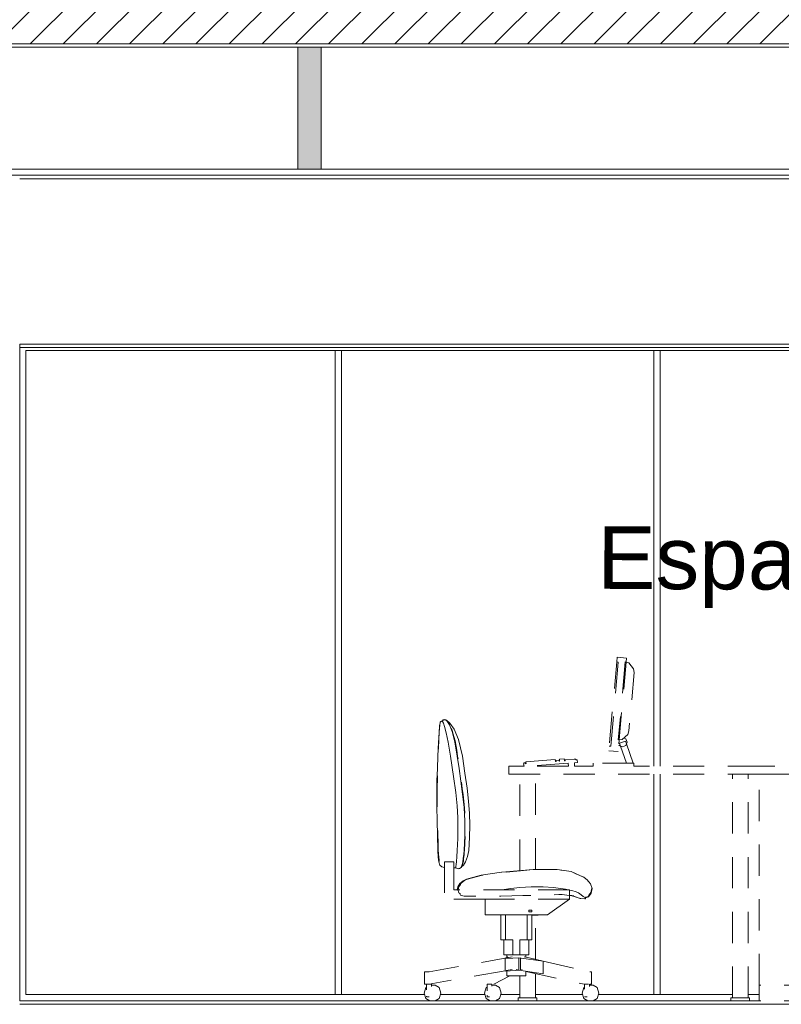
# Model space of a CAD drawing. Header units: millimetres. Extents: x 17009 to 157603, y -19950 to 21829.
# Tile 153 of 208: x 53998 to 56433, y 13519 to 16668. Entities that reach past the tile are written whole.
import ezdxf

# ---------------------------------------------------------------- set-up
doc = ezdxf.new("R2010")
doc.units = ezdxf.units.MM
doc.header["$MEASUREMENT"] = 0
doc.linetypes.add('! STR Pointille', pattern=[175, 100, -75])
for name, color, linetype in [('01-STR_Dalles.ARCHI', 7, 'Continuous'), ('02-CCO_Montants cloisons démontables.ARCHI', 7, 'Continuous'), ('04-SOE_Cloisons .ARCHI', 7, 'Continuous'), ('04-SOE_Faux Plafond.ARCHI', 7, 'Continuous'), ('05-INF _ ANNOTATIONS.ARCHI', 7, 'Continuous'), ('06-REP _ EQUIP MOBI _ hors marché.ARCHI', 7, 'Continuous'), ('06-REP _ EQUIP MOBI _ marché.ARCHI', 7, 'Continuous')]:
    doc.layers.add(name, color=color, linetype=linetype)
doc.styles.add('STYLE_GENERE_1', font='arial.ttf')

# ---------------------------------------------------------------- blocks, each defined once
blk = doc.blocks.new('Élément de coupe_78_1')
at = {"layer": '01-STR_Dalles.ARCHI', "linetype": 'Continuous', "lineweight": 0, "true_color": 0x000000}
h = blk.add_hatch(dxfattribs=at)
h.set_pattern_fill('Hachure_simple_0001', color=18, style=0, pattern_type=2)
h.set_pattern_definition([(45, (0, 0), (-53.03301, 53.03301), [])])
h.paths.add_polyline_path([(30243.7, 16590), (76016, 16590), (76016, 16810), (30243.7, 16810)])
at = {"layer": '01-STR_Dalles.ARCHI', "color": 7, "linetype": 'Continuous', "lineweight": 5}
blk.add_line((76016, 16590), (30462.5, 16590), dxfattribs=at)
blk = doc.blocks.new('Élément de coupe_166_1')
at = {"layer": '04-SOE_Cloisons .ARCHI', "color": 7, "linetype": 'Continuous', "lineweight": 5}
for p, q in [((53998.1, 16159), (57246.9, 16159)), ((57649.4, 16159), (58056.7, 16159)), ((53998.1, 15619), (57246.9, 15619)), ((57649.4, 15619), (58056.7, 15619)), ((53998.1, 13519), (57246.9, 13519)), ((57649.4, 13519), (58056.7, 13519))]:
    blk.add_line(p, q, dxfattribs=at)
blk = doc.blocks.new('Élément de coupe_269_1')
at = {"layer": '06-REP _ EQUIP MOBI _ hors marché.ARCHI', "color": 252, "linetype": '! STR Pointille', "lineweight": 5}
for p, q in [((56778.5, 14610.6), (56763, 14592.1)), ((56790.3, 14614), (56778.5, 14610.6)), ((56815.9, 14628.9), (56786, 14626.2)), ((56786, 14626.2), (56812.2, 14327.4)), ((56790.3, 14614), (56812.1, 14365)), ((56817.2, 14613.9), (56812.2, 14613.5)), ((56812.2, 14613.5), (56835.8, 14344.5)), ((57350.7, 14418.1), (57361.6, 14427.2)), ((57351.7, 14413.1), (57359.9, 14425.3)), ((57359.9, 14425.3), (57364.2, 14428.1)), ((57363, 14428), (57361.6, 14427.2)), ((57363, 14428), (57367.1, 14430)), ((57367.1, 14430), (57372.5, 14429.1)), ((57371.2, 14418), (57373.8, 14422.9)), ((57372.5, 14429.1), (57375.7, 14424.4)), ((57373.8, 14422.9), (57375.1, 14424.1)), ((57375.7, 14424.4), (57375.2, 14424.2)), ((57375.7, 14424.4), (57378.5, 14424.4)), ((57378.5, 14424.4), (57380.6, 14423.2)), ((57380.6, 14423.2), (57381.3, 14421.3)), ((57381.1, 14421.5), (57381.7, 14419.7)), ((57381.4, 14420.9), (57381.3, 14421.3)), ((57381.5, 14420.4), (57381.4, 14420.9)), ((57323.3, 14366.1), (57337.1, 14398.6)), ((57334.7, 14358.6), (57343.1, 14391.5)), ((57337.1, 14398.6), (57350.7, 14418.1)), ((57343.1, 14391.5), (57351.7, 14413.1)), ((57362.6, 14387.4), (57367.5, 14407)), ((57367.5, 14407), (57371.2, 14418)), ((57381.5, 14420.4), (57382.1, 14418.3)), ((57382.1, 14418.3), (57382.9, 14413.6)), ((57382.4, 14416.2), (57383.4, 14407.4)), ((57383.2, 14411.9), (57382.9, 14413.6)), ((57383.2, 14411.9), (57384.6, 14393.3)), ((57383.4, 14407.4), (57384.8, 14387.7)), ((57384.6, 14393.3), (57385.2, 14380.6)), ((56781.4, 14381.8), (56799.8, 14366.3)), ((56784.1, 14357), (56788.5, 14367.6)), ((56786.1, 14352.1), (56789, 14360.5)), ((56788.5, 14367.6), (56795.1, 14370.3)), ((56789, 14360.5), (56807.9, 14353.9)), ((56799.8, 14366.3), (56812.1, 14365)), ((57323.3, 14366.1), (57310.6, 14312.6)), ((57327, 14312.6), (57334.7, 14358.6)), ((57356.3, 14356.8), (57362.6, 14387.4)), ((57384.8, 14387.7), (57385.7, 14369.4)), ((57385, 14382.8), (57386.4, 14357)), ((57386, 14361.4), (57385.7, 14369.4)), ((56764.4, 14290), (56786.1, 14352.1)), ((56786.1, 14352.1), (56784.1, 14357)), ((56785.6, 14290), (56804.6, 14344.3)), ((56788.5, 14346.4), (56786.1, 14352.1)), ((56799.1, 14342), (56788.5, 14346.4)), ((56804.6, 14344.3), (56799.1, 14342)), ((56804.6, 14344.3), (56807.9, 14353.9)), ((56809.7, 14346.4), (56804.6, 14344.3)), ((56810.4, 14348.1), (56809.7, 14346.4)), ((56842.1, 14330), (56812.2, 14327.4)), ((56840.8, 14344.9), (56835.8, 14344.5)), ((56841.5, 14337), (56843.4, 14337.1)), ((56841.8, 14333), (56843.8, 14333.2)), ((56843.8, 14333.2), (56843.4, 14337.1)), ((57348.6, 14312.6), (57356.3, 14356.8)), ((57386.4, 14357), (57388.7, 14312.6)), ((56943.1, 14300.7), (56942.5, 14292.5)), ((56943.1, 14300.7), (56948.1, 14300.4)), ((56948.3, 14303.3), (56948.1, 14300.4)), ((56982.4, 14300.8), (56982.1, 14297.9)), ((56982.1, 14297.9), (56984.1, 14297.7)), ((56982.4, 14300.8), (56984.4, 14300.7)), ((56984.7, 14303.7), (56984.1, 14297.7)), ((56984.7, 14303.7), (57000.2, 14302.5)), ((57000.2, 14302.5), (56999.5, 14296.6)), ((56999.5, 14296.6), (57001.5, 14296.4)), ((56999.8, 14299.6), (57001.8, 14299.4)), ((57001.8, 14299.4), (57001.5, 14296.4)), ((57001.8, 14299.4), (57011.6, 14298.7)), ((57011.6, 14298.7), (57011.2, 14295.7)), ((57011.2, 14295.7), (57013.2, 14295.6)), ((57011.6, 14298.7), (57013.6, 14298.6)), ((57013.9, 14301.5), (57013.2, 14295.6)), ((57013.9, 14301.5), (57108.1, 14294.6)), ((57302.2, 14257.8), (57310.6, 14312.6)), ((57321.1, 14273.1), (57327, 14312.6)), ((57338.6, 14247.9), (57348.6, 14312.6)), ((57388.7, 14312.6), (57390.6, 14273.6)), ((56762.1, 14280), (56362.1, 14280)), ((56762.1, 14290), (56762.1, 14280)), ((56892.1, 14290), (56762.1, 14290)), ((56892.1, 14290), (56892.1, 14280)), ((56952.2, 14280), (56892.1, 14280)), ((56942.5, 14292.5), (56952.5, 14291.7)), ((56952.5, 14291.7), (56951.6, 14280)), ((56951.6, 14280), (56952.2, 14280)), ((56971.8, 14290.3), (56971.1, 14280)), ((57112.1, 14280), (56971.1, 14280)), ((56971.8, 14290.3), (57112.1, 14280)), ((57108.1, 14294.6), (57106.8, 14288.7)), ((57106.8, 14288.7), (57108.9, 14288.5)), ((57107.5, 14291.6), (57109.5, 14291.5)), ((57109.5, 14291.5), (57108.9, 14288.5)), ((57109.5, 14291.5), (57114.5, 14291.1)), ((57115, 14288.1), (57113.2, 14280)), ((57162.1, 14280), (57113.2, 14280)), ((57114.5, 14291.1), (57113.8, 14288.2)), ((57113.8, 14288.2), (57115, 14288.1)), ((57162.1, 14280), (57162.1, 14255)), ((57315.2, 14232.6), (57321.1, 14273.1)), ((57390.6, 14273.6), (57391.8, 14233.8)), ((56362.1, 13580), (56362.1, 14255)), ((57162.1, 14255), (56362.1, 14255)), ((57127.1, 14250), (57127.1, 14255)), ((57147.1, 14250), (57127.1, 14250)), ((57127.1, 14086.2), (57127.1, 14250)), ((57147.1, 14086.2), (57147.1, 14250)), ((57295.8, 14210.3), (57302.2, 14257.8)), ((57309.7, 14191.1), (57315.2, 14232.6)), ((57331.6, 14195.9), (57338.6, 14247.9)), ((57391.8, 14233.8), (57392.3, 14192.9)), ((57147.1, 14221.1), (57172.1, 14221.1)), ((57172.1, 14217.5), (57172.1, 14221.1)), ((57172.1, 14209.1), (57172.1, 14217.5)), ((57172.1, 14200.6), (57172.1, 14209.1)), ((57172.1, 14197.1), (57172.1, 14200.6)), ((57291.1, 14168.2), (57295.8, 14210.3)), ((57147.1, 14197.1), (57172.1, 14197.1)), ((57305.3, 14148.3), (57309.7, 14191.1)), ((57327.3, 14153.3), (57331.6, 14195.9)), ((57392.3, 14192.9), (57392.2, 14150.5)), ((57288.3, 14129.3), (57291.1, 14168.2)), ((57302.8, 14104.2), (57305.3, 14148.3)), ((57325.1, 14116.9), (57327.3, 14153.3)), ((57392.2, 14150.5), (57391.5, 14106.2)), ((57287.1, 14091.5), (57288.3, 14129.3)), ((57324.7, 14083.3), (57325.1, 14116.9)), ((57391.5, 14106.2), (57390.3, 14059.8)), ((57127.1, 14081.2), (57127.1, 14086.2)), ((57147.1, 14086.2), (57127.1, 14086.2)), ((57147.1, 14081.2), (57127.1, 14081.2)), ((57127.1, 13946.4), (57127.1, 14081.2)), ((57147.1, 13944.6), (57147.1, 14081.2)), ((57287.7, 14052.7), (57287.1, 14091.5)), ((57302.6, 14058.4), (57302.8, 14104.2)), ((57325.4, 14049), (57324.7, 14083.3)), ((57147.1, 14052.3), (57172.1, 14052.3)), ((57172.1, 14048.8), (57172.1, 14052.3)), ((57172.1, 14040.3), (57172.1, 14048.8)), ((57287.7, 14052.7), (57289.8, 14010.9)), ((57305.4, 14010.9), (57302.6, 14058.4)), ((57327, 14010.9), (57325.4, 14049)), ((57390.3, 14059.8), (57388.7, 14010.9)), ((57147.1, 14028.3), (57172.1, 14028.3)), ((57172.1, 14031.8), (57172.1, 14040.3)), ((57172.1, 14028.3), (57172.1, 14031.8)), ((57289.8, 14010.9), (57294.1, 13991.2)), ((57300.4, 13974.2), (57294.1, 13991.2)), ((57306.5, 13998.7), (57305.4, 14010.9)), ((57307.6, 13985.7), (57306.5, 13998.7)), ((57309.3, 13973.2), (57307.6, 13985.7)), ((57328.5, 13990.7), (57327, 14010.9)), ((57329.8, 13976.2), (57328.5, 13990.7)), ((57387.5, 13989.3), (57385.6, 13974.1)), ((57388.7, 14010.9), (57387.5, 13989.3)), ((56962.9, 13943.8), (57008, 13950.2)), ((57008, 13950.2), (57084.3, 13950.2)), ((57084.3, 13950.2), (57185.9, 13941.1)), ((57307.1, 13964.1), (57300.4, 13974.2)), ((57313.1, 13958.1), (57307.1, 13964.1)), ((57312.1, 13962.6), (57309.3, 13973.2)), ((57316, 13956), (57312.1, 13962.6)), ((57313.1, 13958.1), (57314.4, 13957)), ((57316.6, 13955.1), (57314.4, 13957)), ((57323.2, 13952.1), (57316.6, 13955.1)), ((57332.4, 13955), (57323.2, 13952.1)), ((57330.8, 13966.4), (57329.8, 13976.2)), ((57331.5, 13960.2), (57330.8, 13966.4)), ((57332, 13956.9), (57331.5, 13960.2)), ((57332.3, 13955.5), (57332, 13956.9)), ((57332.3, 13955.4), (57332.4, 13955)), ((57337.4, 13955), (57332.4, 13955)), ((57337.4, 13975), (57337.4, 13885)), ((57367.3, 13975), (57337.4, 13975)), ((57367.3, 13975), (57367.3, 13855)), ((57376.1, 13958.6), (57367.3, 13956.1)), ((57382.2, 13964.3), (57376.1, 13958.6)), ((57385.6, 13974.1), (57382.2, 13964.3)), ((56900.8, 13903.8), (56911.6, 13917.3)), ((56911.6, 13917.3), (56920.9, 13924.8)), ((56920.9, 13924.8), (56962.9, 13943.8)), ((57185.9, 13941.1), (57250.7, 13931.7)), ((57250.7, 13931.7), (57297, 13919.1)), ((57297, 13919.1), (57307.9, 13913.7)), ((56895.3, 13888.8), (56900.8, 13903.8)), ((56898.3, 13874.8), (56895.3, 13888.8)), ((56981.1, 13887), (56971, 13885)), ((57018.7, 13892.2), (56981.1, 13887)), ((57052.6, 13894.6), (57018.7, 13892.2)), ((57090.2, 13894.4), (57052.6, 13894.6)), ((57126.4, 13892), (57090.2, 13894.4)), ((57156.1, 13888.8), (57126.4, 13892)), ((57184.5, 13885), (57156.1, 13888.8)), ((57307.9, 13913.7), (57318.5, 13905.3)), ((57318.5, 13905.3), (57325.4, 13894.6)), ((57325.4, 13894.6), (57327.6, 13885)), ((56907.6, 13863.2), (56898.3, 13874.8)), ((56916.8, 13859.6), (56907.6, 13863.2)), ((56916.7, 13857.2), (56916.8, 13859.6)), ((56918, 13855.8), (56916.7, 13857.2)), ((56917.5, 13860.2), (56916.8, 13859.6)), ((56916.8, 13859.6), (56917.3, 13860.1)), ((56917.7, 13860.3), (56917.5, 13860.2)), ((56917.7, 13860.3), (56920.5, 13861.8)), ((56932.7, 13857.1), (56918, 13855.8)), ((56924.4, 13863.8), (56920.5, 13861.8)), ((56931, 13868.8), (56924.4, 13863.8)), ((56938.8, 13875), (56931, 13868.8)), ((56960.2, 13866.2), (56932.7, 13857.1)), ((56960.2, 13866.2), (56932.9, 13857.2)), ((56946.8, 13878.9), (56938.8, 13875)), ((56960.4, 13882.8), (56946.8, 13878.9)), ((56954.4, 13865.4), (56958, 13866)), ((56958, 13866), (56960.4, 13866.5)), ((56968.4, 13867.1), (56959.9, 13866)), ((56960.8, 13866.3), (56960.2, 13866.2)), ((56968.4, 13867.1), (56960.3, 13866.2)), ((56968.4, 13884.5), (56960.4, 13882.8)), ((56960.4, 13866.5), (56961.4, 13866.7)), ((56968.4, 13867.4), (56961.4, 13866.7)), ((56968.4, 13885), (56968.4, 13855)), ((57337.4, 13885), (56968.4, 13885)), ((56968.4, 13855), (57038.2, 13805)), ((57237.7, 13855), (56968.4, 13855)), ((57237.7, 13805), (57237.7, 13855)), ((57038.2, 13805), (57103, 13805)), ((57088.1, 13725), (57088.1, 13805)), ((57102.7, 13805), (57103, 13805)), ((57103, 13805), (57103, 13725)), ((57103, 13805), (57172.9, 13805)), ((57172.9, 13805), (57173.2, 13805)), ((57172.9, 13805), (57172.9, 13725)), ((57172.9, 13805), (57237.7, 13805)), ((57187.8, 13725), (57187.8, 13805)), ((57088.1, 13725), (57102.7, 13725)), ((57098.1, 13677.5), (57098.1, 13725)), ((57102.7, 13725), (57103, 13725)), ((57127.1, 13725), (57103, 13725)), ((57127.1, 13725), (57127.1, 13677.5)), ((57148.8, 13725), (57148.8, 13677.5)), ((57172.9, 13725), (57148.8, 13725)), ((57172.9, 13725), (57173.2, 13725)), ((57173.2, 13725), (57187.8, 13725)), ((57177.8, 13677.5), (57177.8, 13725)), ((57052.3, 13656.9), (57130, 13668.1)), ((57097.5, 13667.1), (57052.3, 13656.9)), ((57113.1, 13670.7), (57097.5, 13667.1)), ((57098.1, 13677.5), (57109.8, 13677.5)), ((57108, 13669.5), (57108, 13677.5)), ((57109.8, 13677.5), (57127.1, 13677.5)), ((57124.4, 13627.7), (57124.4, 13667.7)), ((57124.4, 13667.7), (57174, 13665)), ((57130, 13668.1), (57130, 13628.1)), ((57148.8, 13677.5), (57166.2, 13677.5)), ((57151.1, 13670.6), (57417.2, 13623)), ((57165.5, 13670.5), (57174, 13665)), ((57166.2, 13677.5), (57177.8, 13677.5)), ((57167.9, 13669), (57167.9, 13677.5)), ((57052.3, 13656.9), (56903.3, 13623)), ((57052.3, 13616.9), (57052.3, 13656.9)), ((57174, 13665), (57174, 13625)), ((56903.3, 13623), (56897.3, 13623)), ((56897.3, 13623), (56897.3, 13583)), ((57108, 13623.4), (56920.9, 13583)), ((57130, 13628.1), (57052.3, 13616.9)), ((57108, 13610), (57108, 13624.9)), ((57108, 13610), (57116.8, 13610)), ((57116.8, 13610), (57138, 13610)), ((57119.6, 13630.2), (57124.4, 13627.7)), ((57174, 13625), (57124.4, 13627.7)), ((57127.1, 13580), (57127.1, 13610)), ((57138.4, 13629.9), (57130, 13628.1)), ((57138, 13610), (57159.1, 13610)), ((57147.1, 13580), (57147.1, 13610)), ((57151.1, 13630.6), (57170.7, 13627.1)), ((57158.3, 13610), (57210, 13583)), ((57159.1, 13610), (57167.9, 13610)), ((57167.9, 13610), (57167.9, 13625.3)), ((57174, 13626.5), (57417.2, 13583)), ((57427.8, 13623), (57417.2, 13623)), ((57432.1, 13623), (57427.8, 13623)), ((57432.1, 13623), (57432.1, 13583)), ((56892.9, 13580), (56362.1, 13580)), ((56362.1, 13530), (56362.1, 13580)), ((56872.8, 13555), (56878.7, 13572.7)), ((56878.7, 13572.7), (56892.9, 13580)), ((56907, 13580), (56892.9, 13580)), ((56903.3, 13583), (56897.3, 13583)), ((56904.2, 13583), (56904.2, 13580)), ((56907, 13580), (56921.3, 13572.7)), ((56913.3, 13583), (56907.4, 13583)), ((56918.5, 13583), (56913.3, 13583)), ((56920, 13583), (56918.5, 13583)), ((56920, 13583), (56920, 13573.4)), ((57127.1, 13580), (56920, 13580)), ((56921.3, 13572.7), (56927.2, 13555)), ((57127.1, 13530), (57127.1, 13580)), ((57147.1, 13580), (57127.1, 13580)), ((57185, 13555), (57190.9, 13572.7)), ((57190.9, 13572.7), (57205.1, 13580)), ((57219.2, 13580), (57205.1, 13580)), ((57217.1, 13583), (57216.7, 13583)), ((57216.7, 13583), (57216.7, 13580)), ((57221.8, 13583), (57217.1, 13583)), ((57219.2, 13580), (57233.4, 13572.7)), ((57227.9, 13583), (57221.8, 13583)), ((57231.8, 13583), (57227.9, 13583)), ((57231.8, 13583), (57231.8, 13573.5)), ((57233.4, 13572.7), (57239.3, 13555)), ((57377.9, 13555), (57383.8, 13572.7)), ((57383.8, 13572.7), (57398, 13580)), ((57412.1, 13580), (57398, 13580)), ((57411.5, 13583), (57409.2, 13583)), ((57409.2, 13583), (57409.2, 13580)), ((57417.2, 13583), (57411.5, 13583)), ((57412.1, 13580), (57426.4, 13572.7)), ((57427.8, 13583), (57417.2, 13583)), ((57425.2, 13583), (57425.2, 13573.3)), ((57426.4, 13572.7), (57432.3, 13555)), ((57432.1, 13583), (57427.8, 13583)), ((56878.7, 13537.3), (56872.8, 13555)), ((56927.2, 13555), (56921.3, 13537.3)), ((57190.9, 13537.3), (57185, 13555)), ((57239.3, 13555), (57233.4, 13537.3)), ((57383.8, 13537.3), (57377.9, 13555)), ((57432.3, 13555), (57426.4, 13537.3)), ((56892.9, 13530), (56362.1, 13530)), ((56892.9, 13530), (56878.7, 13537.3)), ((56907, 13530), (56892.9, 13530)), ((56921.3, 13537.3), (56907, 13530)), ((57127.1, 13530), (56907, 13530)), ((57205.1, 13530), (57190.9, 13537.3)), ((57219.2, 13530), (57205.1, 13530)), ((57233.4, 13537.3), (57219.2, 13530)), ((57398, 13530), (57383.8, 13537.3)), ((57412.1, 13530), (57398, 13530)), ((57426.4, 13537.3), (57412.1, 13530))]:
    blk.add_line(p, q, dxfattribs=at)
at = {"layer": '06-REP _ EQUIP MOBI _ hors marché.ARCHI', "color": 252, "linetype": '! STR Pointille', "lineweight": 5, "flags": 128}
for points in [[(56815.9, 14628.9), (56817.2, 14613.9), (56840.8, 14344.9), (56842.1, 14330)], [(56763, 14592.1), (56761.6, 14579.9), (56777.9, 14393.6), (56781.4, 14381.8)], [(57363, 14428), (57361.2, 14426.7), (57355.1, 14420.5), (57352.1, 14416), (57346.5, 14404), (57342.8, 14394.8), (57337.5, 14375.8), (57333.8, 14361.1), (57328.9, 14331.7), (57325.7, 14312.6), (57323.3, 14296.2), (57319.7, 14272.3), (57317.2, 14255), (57313.7, 14231.5), (57311.3, 14213.1), (57308.3, 14190), (57306.3, 14170.2), (57304.1, 14147.4), (57302.8, 14126.1), (57301.6, 14103.6), (57301.5, 14080.8), (57301.4, 14058.2), (57302.8, 14034.1), (57304.2, 14010.9), (57304.7, 14004.7), (57305.3, 13997.7), (57305.9, 13990.7), (57306.5, 13983.7), (57307.4, 13977.2), (57308.7, 13970.6), (57310, 13965.6), (57312.7, 13959.8), (57314.4, 13957)], [(57321.5, 13953), (57331.2, 13955.1), (57332.3, 13955.4), (57334.6, 13955.5), (57353.1, 13955.6), (57356.6, 13955.8), (57367.3, 13956.9), (57370.8, 13957.9), (57376.6, 13960.6), (57379.2, 13963.1), (57382.2, 13968.1), (57383.8, 13972.8), (57385.3, 13980.8), (57386.2, 13988.3), (57387.1, 14001), (57387.6, 14010.9), (57388.3, 14033.2), (57389.1, 14059.5), (57389.7, 14080.4), (57390.2, 14105.5), (57390.5, 14124.6), (57390.8, 14149.3), (57390.9, 14166.3), (57390.9, 14191.5), (57390.8, 14206.2), (57390.5, 14232.4), (57390.2, 14244.9), (57389.6, 14272.6), (57389.1, 14283.3), (57388.2, 14312.6), (57387.6, 14323.7), (57386.2, 14360), (57385.7, 14369.4), (57384.6, 14391.6), (57384.2, 14397.5), (57383.2, 14410.7), (57382.9, 14413.6), (57381.5, 14420.4), (57381.3, 14421.3), (57379, 14423.8), (57378.9, 14423.9)], [(57369.8, 14428.6), (57369.3, 14428.7), (57363, 14428)], [(57375.1, 14424.1), (57372.7, 14426.1), (57369.8, 14428.6)], [(57378.9, 14423.9), (57377.2, 14424), (57375.1, 14424.1)], [(56948.3, 14303.3), (56953.3, 14303), (56982.4, 14300.8)], [(56896.9, 13890.4), (56898.6, 13895.2), (56902.3, 13905.2), (56905.8, 13909.5), (56913.1, 13918.2), (56915.9, 13920.5), (56922.3, 13925.2), (56948.3, 13936.7), (56962.7, 13943.2), (56978.1, 13945.4), (57008.1, 13949.8), (57036.4, 13949.8), (57084.3, 13949.8), (57124.3, 13946.3), (57185.7, 13940.4), (57212.1, 13936.6), (57251, 13930.5), (57282.6, 13922.3), (57294.4, 13919.1), (57297.2, 13917.8), (57304.8, 13913.8), (57307.7, 13911.6), (57315.1, 13905.5), (57317, 13902.5), (57321.7, 13894.9), (57322.5, 13891.5), (57324.4, 13883.7)], [(57314.4, 13957), (57319.8, 13953.8), (57321.5, 13953)], [(56908.7, 13864.1), (56905.9, 13867.7), (56899.8, 13876.1), (56898.8, 13880.6), (56896.9, 13890.4)], [(56917.7, 13860.3), (56916.7, 13860.7), (56915.4, 13861.2), (56908.7, 13864.1)], [(56917.4, 13857.9), (56917.5, 13859.8), (56917.5, 13860.2)], [(56918.8, 13856.5), (56917.6, 13857.6), (56917.4, 13857.9)], [(57316.3, 13868), (57305.2, 13865.1), (57303.7, 13864.7), (57299.9, 13864.7), (57285.8, 13864.6), (57278.8, 13864.6), (57256.7, 13864.7), (57233.6, 13864.9), (57187.5, 13865.3), (57117.2, 13866.7), (57082.7, 13867.5), (57043.1, 13868.8), (57022.5, 13869.4), (57002.1, 13869.7), (56991.6, 13869.8), (56969.7, 13867.3), (56961, 13866.4), (56955.2, 13864.6), (56933.5, 13857.5), (56932, 13857.4), (56918.8, 13856.5)], [(57367.3, 13855), (57337.4, 13855), (57237.7, 13855)], [(57317.7, 13869.9), (57317.5, 13869.7), (57316.3, 13868)], [(57321.5, 13875.2), (57319.9, 13874.2), (57317.7, 13872.3)], [(57317.7, 13872.3), (57317.8, 13872), (57317.7, 13869.9)], [(57324.4, 13883.7), (57322.6, 13877.9), (57321.5, 13875.2)], [(57148.8, 13677.5), (57138, 13677.5), (57127.1, 13677.5)]]:
    blk.add_lwpolyline(points, dxfattribs=at)
blk = doc.blocks.new('Élément de coupe_270_1')
at = {"layer": '06-REP _ EQUIP MOBI _ hors marché.ARCHI', "color": 252, "linetype": '! STR Pointille', "lineweight": 5}
for p, q in [((55911.9, 14613.5), (55888.3, 14344.5)), ((55906.9, 14613.9), (55911.9, 14613.5)), ((55908.2, 14628.9), (55938.1, 14626.2)), ((55938.1, 14626.2), (55911.9, 14327.4)), ((55933.9, 14614), (55912.1, 14365)), ((55933.9, 14614), (55945.6, 14610.6)), ((55945.6, 14610.6), (55961.1, 14592.1)), ((55343, 14421.5), (55342.4, 14419.7)), ((55342.7, 14420.9), (55342.6, 14420.4)), ((55342.9, 14421.3), (55342.7, 14420.9)), ((55342.9, 14421.3), (55343.5, 14423.2)), ((55345.6, 14424.4), (55343.5, 14423.2)), ((55348.4, 14424.4), (55345.6, 14424.4)), ((55351.6, 14429.1), (55348.4, 14424.4)), ((55348.9, 14424.2), (55348.4, 14424.4)), ((55349, 14424.1), (55350.4, 14422.9)), ((55350.4, 14422.9), (55352.9, 14418)), ((55357.1, 14430), (55351.6, 14429.1)), ((55357.1, 14430), (55361.1, 14428)), ((55364.2, 14425.3), (55360, 14428.1)), ((55362.5, 14427.2), (55361.1, 14428)), ((55373.4, 14418.1), (55362.5, 14427.2)), ((55372.4, 14413.1), (55364.2, 14425.3)), ((55339, 14380.6), (55339.5, 14393.3)), ((55340.7, 14407.4), (55339.3, 14387.7)), ((55339.5, 14393.3), (55341, 14411.9)), ((55341.8, 14416.2), (55340.7, 14407.4)), ((55341.2, 14413.6), (55341, 14411.9)), ((55341.2, 14413.6), (55342, 14418.3)), ((55342, 14418.3), (55342.6, 14420.4)), ((55352.9, 14418), (55356.6, 14407)), ((55356.6, 14407), (55361.5, 14387.4)), ((55381, 14391.5), (55372.4, 14413.1)), ((55387, 14398.6), (55373.4, 14418.1)), ((55389.5, 14358.6), (55381, 14391.5)), ((55387, 14398.6), (55400.8, 14366.1)), ((55339.1, 14382.8), (55337.7, 14357)), ((55338.5, 14369.4), (55338.1, 14361.4)), ((55338.5, 14369.4), (55339.3, 14387.7)), ((55361.5, 14387.4), (55367.8, 14356.8)), ((55397.1, 14312.6), (55389.5, 14358.6)), ((55413.5, 14312.6), (55400.8, 14366.1)), ((55924.3, 14366.3), (55912.1, 14365)), ((55916.2, 14353.9), (55935.1, 14360.5)), ((55942.7, 14381.8), (55924.3, 14366.3)), ((55935.7, 14367.6), (55929.1, 14370.3)), ((55938, 14352.1), (55935.1, 14360.5)), ((55940.1, 14357), (55935.7, 14367.6)), ((55337.7, 14357), (55335.4, 14312.6)), ((55367.8, 14356.8), (55375.5, 14312.6)), ((55882.1, 14330), (55911.9, 14327.4)), ((55883.4, 14344.9), (55888.3, 14344.5)), ((55913.8, 14348.1), (55914.5, 14346.4)), ((55914.5, 14346.4), (55919.6, 14344.3)), ((55919.6, 14344.3), (55916.2, 14353.9)), ((55919.6, 14344.3), (55925.1, 14342)), ((55938.6, 14290), (55919.6, 14344.3)), ((55925.1, 14342), (55935.7, 14346.4)), ((55935.7, 14346.4), (55938, 14352.1)), ((55938, 14352.1), (55940.1, 14357)), ((55959.8, 14290), (55938, 14352.1)), ((55335.4, 14312.6), (55333.5, 14273.6)), ((55375.5, 14312.6), (55385.5, 14247.9)), ((55403, 14273.1), (55397.1, 14312.6)), ((55421.9, 14257.8), (55413.5, 14312.6)), ((55710.2, 14301.5), (55616, 14294.6)), ((55710.2, 14301.5), (55710.9, 14295.6)), ((55710.6, 14298.6), (55712.6, 14298.7)), ((55712.9, 14295.7), (55710.9, 14295.6)), ((55722.3, 14299.4), (55712.6, 14298.7)), ((55712.6, 14298.7), (55712.9, 14295.7)), ((55722.3, 14299.4), (55724.3, 14299.6)), ((55722.3, 14299.4), (55722.6, 14296.4)), ((55724.6, 14296.6), (55722.6, 14296.4)), ((55739.4, 14303.7), (55723.9, 14302.5)), ((55723.9, 14302.5), (55724.6, 14296.6)), ((55739.4, 14303.7), (55740, 14297.7)), ((55739.7, 14300.7), (55741.7, 14300.8)), ((55742, 14297.9), (55740, 14297.7)), ((55741.7, 14300.8), (55742, 14297.9)), ((55775.8, 14303.3), (55776, 14300.4)), ((55781, 14300.7), (55776, 14300.4)), ((55781, 14300.7), (55781.6, 14292.5)), ((55333.5, 14273.6), (55332.3, 14233.8)), ((55409, 14232.6), (55403, 14273.1)), ((55562.1, 14280), (55562.1, 14255)), ((55610.9, 14280), (55562.1, 14280)), ((55610.3, 14288.2), (55609.1, 14288.1)), ((55609.1, 14288.1), (55610.9, 14280)), ((55614.6, 14291.5), (55609.7, 14291.1)), ((55609.7, 14291.1), (55610.3, 14288.2)), ((55752.3, 14290.3), (55612.1, 14280)), ((55753, 14280), (55612.1, 14280)), ((55614.6, 14291.5), (55616.6, 14291.6)), ((55614.6, 14291.5), (55615.3, 14288.5)), ((55617.3, 14288.7), (55615.3, 14288.5)), ((55616, 14294.6), (55617.3, 14288.7)), ((55752.3, 14290.3), (55753, 14280)), ((55781.6, 14292.5), (55771.6, 14291.7)), ((55771.6, 14291.7), (55772.5, 14280)), ((55772.5, 14280), (55771.9, 14280)), ((55832.1, 14280), (55771.9, 14280)), ((55832.1, 14290), (55832.1, 14280)), ((55962.1, 14290), (55832.1, 14290)), ((55962.1, 14290), (55962.1, 14280)), ((56362.1, 14280), (55962.1, 14280)), ((55332.3, 14233.8), (55331.8, 14192.9)), ((55385.5, 14247.9), (55392.5, 14195.9)), ((55414.4, 14191.1), (55409, 14232.6)), ((55421.9, 14257.8), (55428.4, 14210.3)), ((56362.1, 14255), (55562.1, 14255)), ((55597.1, 13946.4), (55597.1, 14255)), ((55647.1, 13950.2), (55647.1, 14255)), ((56277.1, 13540), (56277.1, 14255)), ((56327.1, 13540), (56327.1, 14255)), ((55428.4, 14210.3), (55433, 14168.2)), ((55331.8, 14192.9), (55331.9, 14150.5)), ((55392.5, 14195.9), (55396.9, 14153.3)), ((55418.8, 14148.3), (55414.4, 14191.1)), ((55331.9, 14150.5), (55332.6, 14106.2)), ((55396.9, 14153.3), (55399, 14116.9)), ((55421.4, 14104.2), (55418.8, 14148.3)), ((55433, 14168.2), (55435.8, 14129.3)), ((55332.6, 14106.2), (55333.8, 14059.8)), ((55399, 14116.9), (55399.5, 14083.3)), ((55435.8, 14129.3), (55437, 14091.5)), ((55399.5, 14083.3), (55398.7, 14049)), ((55421.6, 14058.4), (55421.4, 14104.2)), ((55437, 14091.5), (55436.5, 14052.7)), ((55333.8, 14059.8), (55335.4, 14010.9)), ((55398.7, 14049), (55397.1, 14010.9)), ((55418.8, 14010.9), (55421.6, 14058.4)), ((55436.5, 14052.7), (55434.4, 14010.9)), ((55335.4, 14010.9), (55336.6, 13989.3)), ((55336.6, 13989.3), (55338.5, 13974.1)), ((55395.6, 13990.7), (55394.3, 13976.2)), ((55397.1, 14010.9), (55395.6, 13990.7)), ((55414.8, 13973.2), (55416.5, 13985.7)), ((55416.5, 13985.7), (55417.7, 13998.7)), ((55417.7, 13998.7), (55418.8, 14010.9)), ((55430, 13991.2), (55423.7, 13974.2)), ((55430, 13991.2), (55434.4, 14010.9)), ((55338.5, 13974.1), (55341.9, 13964.3)), ((55341.9, 13964.3), (55348, 13958.6)), ((55348, 13958.6), (55356.8, 13956.1)), ((55356.8, 13975), (55356.8, 13855)), ((55386.7, 13975), (55356.8, 13975)), ((55386.7, 13975), (55386.7, 13885)), ((55386.7, 13955), (55391.7, 13955)), ((55391.7, 13955), (55391.8, 13955.4)), ((55391.7, 13955), (55401, 13952.1)), ((55392.1, 13956.9), (55391.8, 13955.5)), ((55392.6, 13960.2), (55392.1, 13956.9)), ((55393.4, 13966.4), (55392.6, 13960.2)), ((55394.3, 13976.2), (55393.4, 13966.4)), ((55401, 13952.1), (55407.6, 13955.1)), ((55409.7, 13957), (55407.6, 13955.1)), ((55408.1, 13956), (55412, 13962.6)), ((55409.7, 13957), (55411, 13958.1)), ((55411, 13958.1), (55417.1, 13964.1)), ((55412, 13962.6), (55414.8, 13973.2)), ((55417.1, 13964.1), (55423.7, 13974.2)), ((55639.8, 13950.2), (55538.3, 13941.1)), ((55716.1, 13950.2), (55639.8, 13950.2)), ((55761.2, 13943.8), (55716.1, 13950.2)), ((55427.2, 13919.1), (55416.2, 13913.7)), ((55473.4, 13931.7), (55427.2, 13919.1)), ((55538.3, 13941.1), (55473.4, 13931.7)), ((55803.2, 13924.8), (55761.2, 13943.8)), ((55812.5, 13917.3), (55803.2, 13924.8)), ((55823.4, 13903.8), (55812.5, 13917.3)), ((55398.8, 13894.6), (55396.5, 13885)), ((55405.6, 13905.3), (55398.8, 13894.6)), ((55416.2, 13913.7), (55405.6, 13905.3)), ((55568, 13888.8), (55539.6, 13885)), ((55597.7, 13892), (55568, 13888.8)), ((55633.9, 13894.4), (55597.7, 13892)), ((55671.5, 13894.6), (55633.9, 13894.4)), ((55705.4, 13892.2), (55671.5, 13894.6)), ((55743.1, 13887), (55705.4, 13892.2)), ((55753.1, 13885), (55743.1, 13887)), ((55828.8, 13888.8), (55823.4, 13903.8)), ((55825.8, 13874.8), (55828.8, 13888.8)), ((55755.7, 13885), (55386.7, 13885)), ((55486.4, 13805), (55486.4, 13855)), ((55755.7, 13855), (55486.4, 13855)), ((55685.9, 13805), (55755.7, 13855)), ((55755.7, 13885), (55755.7, 13855)), ((55763.7, 13882.8), (55755.7, 13884.5)), ((55762.7, 13866.7), (55755.7, 13867.4)), ((55764.2, 13866), (55755.7, 13867.1)), ((55755.7, 13867.1), (55763.8, 13866.2)), ((55762.7, 13866.7), (55763.8, 13866.5)), ((55763.9, 13866.2), (55763.3, 13866.3)), ((55777.3, 13878.9), (55763.7, 13882.8)), ((55763.8, 13866.5), (55766.2, 13866)), ((55763.9, 13866.2), (55791.4, 13857.1)), ((55791.2, 13857.2), (55763.9, 13866.2)), ((55766.2, 13866), (55769.7, 13865.4)), ((55785.3, 13875), (55777.3, 13878.9)), ((55793.1, 13868.8), (55785.3, 13875)), ((55791.4, 13857.1), (55806.1, 13855.8)), ((55799.7, 13863.8), (55793.1, 13868.8)), ((55803.6, 13861.8), (55799.7, 13863.8)), ((55803.6, 13861.8), (55806.5, 13860.3)), ((55806.1, 13855.8), (55807.4, 13857.2)), ((55806.6, 13860.2), (55806.5, 13860.3)), ((55807.4, 13859.6), (55806.6, 13860.2)), ((55806.8, 13860.1), (55807.4, 13859.6)), ((55807.4, 13859.6), (55816.6, 13863.2)), ((55807.4, 13857.2), (55807.4, 13859.6)), ((55816.6, 13863.2), (55825.8, 13874.8)), ((55486.4, 13805), (55551.2, 13805)), ((55536.3, 13725), (55536.3, 13805)), ((55550.9, 13805), (55551.2, 13805)), ((55551.2, 13805), (55551.2, 13725)), ((55551.2, 13805), (55621.1, 13805)), ((55621.1, 13805), (55621.4, 13805)), ((55621.1, 13805), (55621.1, 13725)), ((55621.1, 13805), (55685.9, 13805)), ((55636, 13820), (55626.1, 13820)), ((55626.1, 13815), (55626.1, 13820)), ((55626.1, 13815), (55626.1, 13814.6)), ((55636, 13815), (55626.1, 13815)), ((55636, 13815), (55636, 13820)), ((55636, 13814.6), (55636, 13815)), ((55636, 13725), (55636, 13805)), ((55636, 13804.5), (55656, 13804.5)), ((55647.1, 13662.5), (55647.1, 13804.5)), ((55656, 13804.5), (55653.3, 13805)), ((55656, 13804.5), (55656, 13805)), ((55536.3, 13725), (55550.9, 13725)), ((55546.3, 13677.5), (55546.3, 13725)), ((55550.9, 13725), (55551.2, 13725)), ((55575.3, 13725), (55551.2, 13725)), ((55575.3, 13725), (55575.3, 13677.5)), ((55597, 13725), (55597, 13677.5)), ((55621.1, 13725), (55597, 13725)), ((55621.1, 13725), (55621.4, 13725)), ((55621.4, 13725), (55636, 13725)), ((55626.1, 13677.5), (55626.1, 13725)), ((55573, 13670.6), (55306.9, 13623)), ((55546.3, 13677.5), (55558, 13677.5)), ((55558.6, 13670.5), (55550.1, 13665)), ((55550.1, 13665), (55599.8, 13667.7)), ((55556.2, 13669), (55556.2, 13677.5)), ((55558, 13677.5), (55575.3, 13677.5)), ((55594.1, 13628.1), (55594.1, 13668.1)), ((55594.1, 13668.1), (55671.8, 13656.9)), ((55597, 13677.5), (55614.4, 13677.5)), ((55599.8, 13667.7), (55599.8, 13627.7)), ((55611, 13670.7), (55626.6, 13667.1)), ((55614.4, 13677.5), (55626.1, 13677.5)), ((55616.1, 13669.5), (55616.1, 13677.5)), ((55626.6, 13667.1), (55671.8, 13656.9)), ((55550.1, 13625), (55550.1, 13665)), ((55671.8, 13656.9), (55820.8, 13623)), ((55671.8, 13656.9), (55671.8, 13616.9)), ((55296.4, 13623), (55292, 13623)), ((55292, 13623), (55292, 13583)), ((55306.9, 13623), (55296.4, 13623)), ((55550.1, 13626.5), (55306.9, 13583)), ((55565.8, 13610), (55514.1, 13583)), ((55599.8, 13627.7), (55550.1, 13625)), ((55573, 13630.6), (55553.5, 13627.1)), ((55556.2, 13610), (55556.2, 13625.3)), ((55556.2, 13610), (55565, 13610)), ((55565, 13610), (55586.2, 13610)), ((55585.7, 13629.9), (55594.1, 13628.1)), ((55586.2, 13610), (55607.3, 13610)), ((55671.8, 13616.9), (55594.1, 13628.1)), ((55597.1, 13540), (55597.1, 13610)), ((55604.5, 13630.2), (55599.8, 13627.7)), ((55607.3, 13610), (55616.1, 13610)), ((55616.1, 13610), (55616.1, 13624.9)), ((55616.1, 13623.4), (55803.3, 13583)), ((55647.1, 13540), (55647.1, 13616.7)), ((55826.8, 13623), (55820.8, 13623)), ((55826.8, 13623), (55826.8, 13583)), ((55296.9, 13572.7), (55291.5, 13555)), ((55296.4, 13583), (55292, 13583)), ((55306.9, 13583), (55296.4, 13583)), ((55299, 13573.9), (55296.9, 13572.7)), ((55299, 13583), (55299, 13565)), ((55312.6, 13583), (55306.9, 13583)), ((55314.9, 13583), (55312.6, 13583)), ((55314.9, 13583), (55314.9, 13576.2)), ((55314.9, 13580), (55326.1, 13580)), ((55339, 13572.7), (55326.1, 13580)), ((55344.3, 13555), (55339, 13572.7)), ((55489.8, 13572.7), (55484.4, 13555)), ((55492.3, 13574.1), (55489.8, 13572.7)), ((55496.3, 13583), (55492.3, 13583)), ((55492.3, 13583), (55492.3, 13561.6)), ((55502.3, 13583), (55496.3, 13583)), ((55507, 13583), (55502.3, 13583)), ((55507.5, 13583), (55507, 13583)), ((55507.5, 13583), (55507.5, 13576.8)), ((55507.5, 13580), (55519, 13580)), ((55531.9, 13572.7), (55519, 13580)), ((55537.3, 13555), (55531.9, 13572.7)), ((55802, 13572.7), (55796.6, 13555)), ((55804.2, 13573.9), (55802, 13572.7)), ((55805.6, 13583), (55804.2, 13583)), ((55804.2, 13583), (55804.2, 13567.2)), ((55810.8, 13583), (55805.6, 13583)), ((55816.7, 13583), (55810.8, 13583)), ((55819.9, 13583), (55819.9, 13575.8)), ((55819.9, 13580), (55831.2, 13580)), ((55826.8, 13583), (55820.8, 13583)), ((55844.1, 13572.7), (55831.2, 13580)), ((55849.4, 13555), (55844.1, 13572.7)), ((55291.5, 13555), (55296.9, 13537.3)), ((55299, 13545), (55299, 13543)), ((55301.3, 13543), (55299, 13543)), ((55306.9, 13543), (55301.3, 13543)), ((55307.4, 13543), (55306.9, 13543)), ((55339, 13537.3), (55344.3, 13555)), ((55484.4, 13555), (55489.8, 13537.3)), ((55492.3, 13548.4), (55492.3, 13543)), ((55496.3, 13543), (55492.3, 13543)), ((55499.9, 13543), (55496.3, 13543)), ((55531.9, 13537.3), (55537.3, 13555)), ((55600.8, 13540), (55592.1, 13540)), ((55592.1, 13530), (55592.1, 13540)), ((55622.1, 13540), (55600.8, 13540)), ((55643.3, 13540), (55622.1, 13540)), ((55652.1, 13540), (55643.3, 13540)), ((55652.1, 13530), (55652.1, 13540)), ((55796.6, 13555), (55802, 13537.3)), ((55805.6, 13543), (55804.2, 13543)), ((55810.8, 13543), (55805.6, 13543)), ((55812.2, 13543), (55810.8, 13543)), ((55844.1, 13537.3), (55849.4, 13555)), ((56280.8, 13540), (56272.1, 13540)), ((56272.1, 13530), (56272.1, 13540)), ((56302.1, 13540), (56280.8, 13540)), ((56323.3, 13540), (56302.1, 13540)), ((56332.1, 13540), (56323.3, 13540)), ((56332.1, 13530), (56332.1, 13540)), ((55296.9, 13537.3), (55309.8, 13530)), ((55309.8, 13530), (55326.1, 13530)), ((55326.1, 13530), (55339, 13537.3)), ((55489.8, 13537.3), (55502.7, 13530)), ((55502.7, 13530), (55519, 13530)), ((55519, 13530), (55531.9, 13537.3)), ((55600.8, 13530), (55592.1, 13530)), ((55622.1, 13530), (55600.8, 13530)), ((55643.3, 13530), (55622.1, 13530)), ((55652.1, 13530), (55643.3, 13530)), ((55802, 13537.3), (55814.9, 13530)), ((55814.9, 13530), (55831.2, 13530)), ((55831.2, 13530), (55844.1, 13537.3)), ((56280.8, 13530), (56272.1, 13530)), ((56302.1, 13530), (56280.8, 13530)), ((56323.3, 13530), (56302.1, 13530)), ((56332.1, 13530), (56323.3, 13530))]:
    blk.add_line(p, q, dxfattribs=at)
at = {"layer": '06-REP _ EQUIP MOBI _ hors marché.ARCHI', "color": 252, "linetype": '! STR Pointille', "lineweight": 5, "flags": 128}
for points in [[(55908.2, 14628.9), (55906.9, 14613.9), (55883.4, 14344.9), (55882.1, 14330)], [(55961.1, 14592.1), (55962.5, 14579.9), (55946.2, 14393.6), (55942.7, 14381.8)], [(55345.2, 14423.9), (55345.1, 14423.8), (55342.9, 14421.3), (55342.6, 14420.4), (55341.2, 14413.6), (55340.9, 14410.7), (55339.9, 14397.5), (55339.5, 14391.6), (55338.5, 14369.4), (55338, 14360), (55336.5, 14323.7), (55336, 14312.6), (55335.5, 14302.9), (55334.5, 14272.6), (55334.2, 14261.7), (55333.6, 14232.4), (55333.4, 14219.5), (55333.2, 14191.5), (55333.2, 14176.2), (55333.3, 14149.3), (55333.6, 14131.6), (55333.9, 14105.5), (55334.4, 14085.5), (55335, 14059.5), (55335.7, 14037.4), (55336.5, 14010.9), (55337.1, 14001), (55337.9, 13988.3), (55338.8, 13980.8), (55340.3, 13972.8), (55341.9, 13968.1), (55344.9, 13963.1), (55347.6, 13960.6), (55353.3, 13957.9), (55356.8, 13956.9), (55367.5, 13955.8), (55371, 13955.6), (55389.5, 13955.5), (55391.8, 13955.4), (55392.9, 13955.1), (55402.6, 13953)], [(55349, 14424.1), (55346.9, 14424), (55345.2, 14423.9)], [(55354.3, 14428.6), (55351.4, 14426.1), (55349, 14424.1)], [(55361.1, 14428), (55354.8, 14428.7), (55354.3, 14428.6)], [(55409.7, 13957), (55411.4, 13959.8), (55414.1, 13965.6), (55415.4, 13970.6), (55416.7, 13977.2), (55417.6, 13983.7), (55418.3, 13990.7), (55418.9, 13997.7), (55419.4, 14004.7), (55419.9, 14010.9), (55421.4, 14035), (55422.7, 14058.2), (55422.6, 14081.3), (55422.6, 14103.6), (55421.3, 14125.5), (55420, 14147.4), (55417.9, 14168.1), (55415.8, 14190), (55413.2, 14209.2), (55410.4, 14231.5), (55407.7, 14249.5), (55404.4, 14272.3), (55401.9, 14289.2), (55398.4, 14312.6), (55395.3, 14331.7), (55390.4, 14361.1), (55386.6, 14375.8), (55381.4, 14394.8), (55377.7, 14404), (55372, 14416), (55369, 14420.5), (55362.9, 14426.7), (55361.1, 14428)], [(55775.8, 14303.3), (55770.8, 14303), (55741.7, 14300.8)], [(55399.7, 13883.7), (55401.6, 13891.5), (55402.4, 13894.9), (55407.1, 13902.5), (55409.1, 13905.5), (55416.5, 13911.6), (55419.3, 13913.8), (55427, 13917.8), (55429.7, 13919.1), (55441.5, 13922.3), (55473.1, 13930.5), (55512, 13936.6), (55538.4, 13940.4), (55599.8, 13946.3), (55639.8, 13949.8), (55687.7, 13949.8), (55716.1, 13949.8), (55746, 13945.4), (55761.4, 13943.2), (55775.8, 13936.7), (55801.8, 13925.2), (55808.2, 13920.5), (55811.1, 13918.2), (55818.4, 13909.5), (55821.8, 13905.2), (55825.5, 13895.2), (55827.3, 13890.4)], [(55402.6, 13953), (55404.4, 13953.8), (55409.7, 13957)], [(55827.3, 13890.4), (55825.3, 13880.6), (55824.4, 13876.1), (55818.2, 13867.7), (55815.4, 13864.1)], [(55486.4, 13855), (55386.7, 13855), (55356.8, 13855)], [(55402.6, 13875.2), (55401.5, 13877.9), (55399.7, 13883.7)], [(55406.4, 13872.3), (55404.2, 13874.2), (55402.6, 13875.2)], [(55406.4, 13869.9), (55406.4, 13872), (55406.4, 13872.3)], [(55407.9, 13868), (55406.6, 13869.7), (55406.4, 13869.9)], [(55805.4, 13856.5), (55792.2, 13857.4), (55790.6, 13857.5), (55768.9, 13864.6), (55763.1, 13866.4), (55754.5, 13867.3), (55732.5, 13869.8), (55722, 13869.7), (55701.7, 13869.4), (55681, 13868.8), (55641.5, 13867.5), (55607, 13866.7), (55536.6, 13865.3), (55490.5, 13864.9), (55467.4, 13864.7), (55445.3, 13864.6), (55438.3, 13864.6), (55424.2, 13864.7), (55420.5, 13864.7), (55418.9, 13865.1), (55407.9, 13868)], [(55806.7, 13857.9), (55806.5, 13857.6), (55805.4, 13856.5)], [(55815.4, 13864.1), (55808.7, 13861.2), (55807.4, 13860.7), (55806.5, 13860.3)], [(55806.6, 13860.2), (55806.6, 13859.8), (55806.7, 13857.9)], [(55597, 13677.5), (55586.2, 13677.5), (55575.3, 13677.5)]]:
    blk.add_lwpolyline(points, dxfattribs=at)
blk = doc.blocks.new('Élément de coupe_486_1')
at = {"layer": '04-SOE_Faux Plafond.ARCHI', "color": 7, "linetype": 'Continuous', "lineweight": 5}
for p, q in [((58056.7, 16580), (47432.7, 16580)), ((58056.7, 16190), (47432.7, 16190)), ((58056.7, 16170), (47432.7, 16170))]:
    blk.add_line(p, q, dxfattribs=at)
blk = doc.blocks.new('Élément de coupe_875_1')
at = {"layer": '02-CCO_Montants cloisons démontables.ARCHI', "color": 7, "linetype": 'Continuous', "lineweight": 5}
for p, q in [((55017.1, 13550), (55293, 13550)), ((55342.8, 13550), (55485.9, 13550)), ((55535.7, 13550), (55597.1, 13550)), ((55647.1, 13550), (55798.1, 13550)), ((55847.9, 13550), (56026, 13550)), ((55017.1, 13530), (55309.8, 13530)), ((55326.1, 13530), (55502.7, 13530)), ((55519, 13530), (55592.1, 13530)), ((55652.1, 13530), (55814.9, 13530)), ((55831.2, 13530), (56036, 13530))]:
    blk.add_line(p, q, dxfattribs=at)
blk = doc.blocks.new('Élément de coupe_876_1')
at = {"layer": '02-CCO_Montants cloisons démontables.ARCHI', "color": 7, "linetype": 'Continuous', "lineweight": 5}
for p, q in [((56036, 15630), (55017.1, 15630)), ((56026, 15610), (55017.1, 15610))]:
    blk.add_line(p, q, dxfattribs=at)
blk = doc.blocks.new('Élément de coupe_933_1')
at = {"layer": '02-CCO_Montants cloisons démontables.ARCHI', "color": 7, "linetype": 'Continuous', "lineweight": 5}
for p, q in [((55007.1, 13550), (55007.1, 15610)), ((55007.1, 15610), (55017.1, 15610)), ((55027.1, 13550), (55027.1, 15610)), ((55017.1, 13550), (55007.1, 13550))]:
    blk.add_line(p, q, dxfattribs=at)
blk = doc.blocks.new('Élément de coupe_944_1')
at = {"layer": '02-CCO_Montants cloisons démontables.ARCHI', "color": 7, "linetype": 'Continuous', "lineweight": 5}
for p, q in [((56026, 14280), (56026, 15610)), ((56026, 15610), (56036, 15610)), ((56046, 14280), (56046, 15610)), ((56026, 13550), (56026, 14255)), ((56046, 13550), (56046, 14255)), ((56036, 13550), (56026, 13550))]:
    blk.add_line(p, q, dxfattribs=at)
blk = doc.blocks.new('Élément de coupe_1090_1')
at = {"layer": '02-CCO_Montants cloisons démontables.ARCHI', "color": 7, "linetype": 'Continuous', "lineweight": 5}
for p, q in [((54018.1, 13550), (55007.1, 13550)), ((53998.1, 13530), (55017.1, 13530))]:
    blk.add_line(p, q, dxfattribs=at)
blk = doc.blocks.new('Élément de coupe_1135_1')
at = {"layer": '02-CCO_Montants cloisons démontables.ARCHI', "color": 7, "linetype": 'Continuous', "lineweight": 5}
for p, q in [((53998.1, 13530), (53998.1, 15630)), ((54018.1, 13550), (54018.1, 15610))]:
    blk.add_line(p, q, dxfattribs=at)
blk = doc.blocks.new('Élément de coupe_1163_1')
at = {"layer": '02-CCO_Montants cloisons démontables.ARCHI', "color": 7, "linetype": 'Continuous', "lineweight": 5}
for p, q in [((55017.1, 15630), (53998.1, 15630)), ((55007.1, 15610), (54018.1, 15610))]:
    blk.add_line(p, q, dxfattribs=at)
blk = doc.blocks.new('Élément de coupe_1164_1')
at = {"layer": '02-CCO_Montants cloisons démontables.ARCHI', "color": 7, "linetype": 'Continuous', "lineweight": 5}
for p, q in [((57055, 15630), (56036, 15630)), ((57045, 15610), (56036, 15610))]:
    blk.add_line(p, q, dxfattribs=at)
blk = doc.blocks.new('Élément de coupe_1168_1')
at = {"layer": '02-CCO_Montants cloisons démontables.ARCHI', "color": 7, "linetype": 'Continuous', "lineweight": 5}
for p, q in [((56036, 13550), (56277.1, 13550)), ((56327.1, 13550), (56362.1, 13550)), ((56036, 13530), (56272.1, 13530)), ((56332.1, 13530), (56362.1, 13530))]:
    blk.add_line(p, q, dxfattribs=at)

msp = doc.modelspace()

# ---------------------------------------------------------------- hatches: boundary and pattern name
at = {"layer": '06-REP _ EQUIP MOBI _ marché.ARCHI', "linetype": 'Continuous', "lineweight": 50}
msp.add_hatch(color=255, dxfattribs=at).paths.add_polyline_path([(54887.228, 16190), (54887.228, 16580), (54962.229, 16580), (54962.229, 16190)])

# ---------------------------------------------------------------- linework, layer by layer
at = {"layer": '06-REP _ EQUIP MOBI _ marché.ARCHI', "color": 7, "linetype": 'Continuous', "lineweight": 5, "flags": 128}
msp.add_lwpolyline([(54887.228, 16190), (54887.228, 16580), (54962.229, 16580), (54962.229, 16190)], close=True, dxfattribs=at)

# ---------------------------------------------------------------- block references
at = {"layer": '01-STR_Dalles.ARCHI', "lineweight": 0}
msp.add_blockref('Élément de coupe_78_1', (0, 0), dxfattribs=at)
at = {"layer": '02-CCO_Montants cloisons démontables.ARCHI', "lineweight": 0}
for name in ['Élément de coupe_1135_1', 'Élément de coupe_1163_1', 'Élément de coupe_876_1', 'Élément de coupe_1164_1', 'Élément de coupe_933_1', 'Élément de coupe_944_1', 'Élément de coupe_1090_1', 'Élément de coupe_875_1', 'Élément de coupe_1168_1']:
    msp.add_blockref(name, (0, 0), dxfattribs=at)
at = {"layer": '04-SOE_Cloisons .ARCHI', "lineweight": 0}
msp.add_blockref('Élément de coupe_166_1', (0, 0), dxfattribs=at)
at = {"layer": '04-SOE_Faux Plafond.ARCHI', "lineweight": 0}
msp.add_blockref('Élément de coupe_486_1', (0, 0), dxfattribs=at)
at = {"layer": '06-REP _ EQUIP MOBI _ hors marché.ARCHI', "lineweight": 0}
for name in ['Élément de coupe_270_1', 'Élément de coupe_269_1']:
    msp.add_blockref(name, (0, 0), dxfattribs=at)

# ---------------------------------------------------------------- texts
at = {"layer": '05-INF _ ANNOTATIONS.ARCHI', "color": 7, "linetype": 'Continuous', "lineweight": 5, "insert": (55844.819, 14917.633), "char_height": 200, "attachment_point": 4, "rotation": 359.745113, "style": 'STYLE_GENERE_1'}
msp.add_mtext('\\A1;{\\pql;\\fArial|b0|i0|c0|p0;\\W1.000000;Espace CSE}', dxfattribs=at)

doc.saveas('drawing.dxf')
